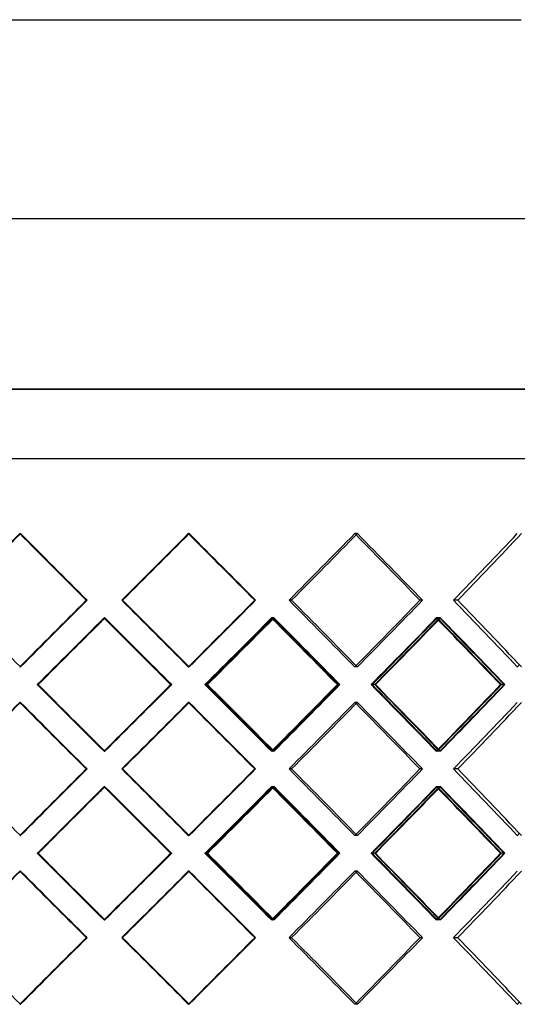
# Model space of a CAD drawing. Header units: millimetres. Extents: x -380 to 380, y -180 to 181.
# Tile 9 of 15: x -15 to 75, y 1 to 181. Entities that reach past the tile are written whole.
import ezdxf

# ---------------------------------------------------------------- set-up
doc = ezdxf.new("R2010")
doc.units = ezdxf.units.MM
doc.layers.add('HIDDEN', color=7, linetype='Continuous')
doc.layers.add('THICK', color=7, linetype='Continuous')

msp = doc.modelspace()

# ---------------------------------------------------------------- linework, layer by layer
at = {"layer": 'HIDDEN'}
for p, q in [((0, 113.14), (-380, 113.14)), ((380, 113.14), (0, 113.14)), ((-243.75, 100.5), (0, 100.5)), ((0, 100.5), (243.75, 100.5)), ((-15.46, 86.77), (-15.31, 86.77)), ((-15.46, 86.77), (-15.31, 86.77)), ((15.46, 86.77), (15.31, 86.77)), ((15.46, 86.77), (15.31, 86.77)), ((46.14, 86.77), (45.67, 86.77)), ((46.14, 86.77), (45.67, 86.77)), ((-3.32, 74.62), (-3.16, 74.62)), ((-3.32, 74.62), (-3.16, 74.62)), ((3.32, 74.62), (3.16, 74.62)), ((3.32, 74.62), (3.16, 74.62)), ((27.57, 74.62), (27.41, 74.62)), ((34.15, 74.62), (33.68, 74.62)), ((34.15, 74.62), (33.68, 74.62)), ((58.02, 74.62), (57.55, 74.62)), ((64.45, 74.62), (63.67, 74.62)), ((64.45, 74.62), (63.67, 74.62)), ((0.08, 71.39), (-0.08, 71.39)), ((-0.08, 71.39), (0.08, 71.39)), ((30.94, 71.39), (30.47, 71.39)), ((30.78, 71.39), (30.63, 71.39)), ((61.32, 71.39), (60.54, 71.39)), ((61.16, 71.39), (60.69, 71.39)), ((-15.46, 62.46), (-15.31, 62.46)), ((-15.46, 62.46), (-15.31, 62.46)), ((15.46, 62.46), (15.31, 62.46)), ((15.46, 62.46), (15.31, 62.46)), ((46.14, 62.46), (45.67, 62.46)), ((46.14, 62.46), (45.67, 62.46)), ((-12.12, 59.23), (-12.27, 59.23)), ((12.24, 59.23), (12.08, 59.23)), ((12.12, 59.23), (12.27, 59.23)), ((18.69, 59.23), (18.33, 59.23)), ((18.69, 59.23), (18.53, 59.23)), ((42.96, 59.23), (42.5, 59.23)), ((49.31, 59.23), (48.65, 59.23)), ((49.31, 59.23), (48.84, 59.23)), ((73.02, 59.23), (72.24, 59.23)), ((-15.46, 56), (-15.31, 56)), ((-15.46, 56), (-15.31, 56)), ((15.46, 56), (15.31, 56)), ((15.46, 56), (15.31, 56)), ((46.14, 56), (45.67, 56)), ((46.14, 56), (45.67, 56)), ((0.08, 47.08), (-0.08, 47.08)), ((-0.08, 47.08), (0.08, 47.08)), ((30.94, 47.08), (30.47, 47.08)), ((30.78, 47.08), (30.63, 47.08)), ((61.32, 47.08), (60.54, 47.08)), ((61.16, 47.08), (60.69, 47.08)), ((-3.32, 43.85), (-3.16, 43.85)), ((-3.32, 43.85), (-3.16, 43.85)), ((3.32, 43.85), (3.16, 43.85)), ((3.32, 43.85), (3.16, 43.85)), ((27.57, 43.85), (27.41, 43.85)), ((34.15, 43.85), (33.68, 43.85)), ((34.15, 43.85), (33.68, 43.85)), ((58.02, 43.85), (57.55, 43.85)), ((64.45, 43.85), (63.67, 43.85)), ((64.45, 43.85), (63.67, 43.85)), ((0.08, 40.62), (-0.08, 40.62)), ((-0.08, 40.62), (0.08, 40.62)), ((30.94, 40.62), (30.47, 40.62)), ((30.78, 40.62), (30.63, 40.62)), ((61.32, 40.62), (60.54, 40.62)), ((61.16, 40.62), (60.69, 40.62)), ((-15.46, 31.7), (-15.31, 31.7)), ((-15.46, 31.7), (-15.31, 31.7)), ((15.46, 31.7), (15.31, 31.7)), ((15.46, 31.7), (15.31, 31.7)), ((46.14, 31.7), (45.67, 31.7)), ((46.14, 31.7), (45.67, 31.7)), ((-12.12, 28.47), (-12.27, 28.47)), ((12.24, 28.47), (12.08, 28.47)), ((12.12, 28.47), (12.27, 28.47)), ((18.69, 28.47), (18.33, 28.47)), ((18.69, 28.47), (18.53, 28.47)), ((42.96, 28.47), (42.5, 28.47)), ((49.31, 28.47), (48.65, 28.47)), ((49.31, 28.47), (48.84, 28.47)), ((73.02, 28.47), (72.24, 28.47)), ((-15.46, 25.24), (-15.31, 25.24)), ((-15.46, 25.24), (-15.31, 25.24)), ((15.46, 25.24), (15.31, 25.24)), ((15.46, 25.24), (15.31, 25.24)), ((46.14, 25.24), (45.67, 25.24)), ((46.14, 25.24), (45.67, 25.24)), ((0.08, 16.31), (-0.08, 16.31)), ((-0.08, 16.31), (0.08, 16.31)), ((30.94, 16.31), (30.47, 16.31)), ((30.78, 16.31), (30.63, 16.31)), ((61.32, 16.31), (60.54, 16.31)), ((61.16, 16.31), (60.69, 16.31)), ((-3.32, 13.08), (-3.16, 13.08)), ((-3.32, 13.08), (-3.16, 13.08)), ((3.32, 13.08), (3.16, 13.08)), ((3.32, 13.08), (3.16, 13.08)), ((27.57, 13.08), (27.41, 13.08)), ((34.15, 13.08), (33.68, 13.08)), ((34.15, 13.08), (33.68, 13.08)), ((58.02, 13.08), (57.55, 13.08)), ((64.45, 13.08), (63.67, 13.08)), ((64.45, 13.08), (63.67, 13.08)), ((-15.46, 0.93), (-15.31, 0.93)), ((-15.46, 0.93), (-15.31, 0.93)), ((15.46, 0.93), (15.31, 0.93)), ((15.46, 0.93), (15.31, 0.93)), ((46.14, 0.93), (45.67, 0.93)), ((46.14, 0.93), (45.67, 0.93))]:
    msp.add_line(p, q, dxfattribs=at)
for centre, major_axis, ratio, start_param, end_param in [((0, 86.77), (243.63, 243.63), 0.031426, 1.602212, 1.602535), ((0, 86.77), (243.63, -243.63), 0.031426, -1.602212, -1.552336), ((0, 86.77), (-243.63, 243.63), 0.031426, 1.53938, 1.589256), ((0, 86.77), (243.63, 243.63), 0.031426, -1.589256, -1.53938), ((0, 86.77), (-243.63, -243.63), 0.031426, 1.552336, 1.602212), ((0, 86.77), (-243.63, 243.63), 0.031426, -1.602535, -1.602212), ((0, 86.77), (246.13, -246.13), 0.031426, 1.490011, 1.53938), ((0, 86.77), (242.67, 242.67), 0.094528, -1.526424, -1.476549), ((0, 86.77), (-242.67, -242.67), 0.094528, 1.615168, 1.665044), ((0, 86.77), (-242.67, 242.67), 0.094528, -1.666022, -1.665044), ((0, 86.77), (245.16, -245.16), 0.094528, 1.427179, 1.476549), ((0, 86.77), (240.75, 240.75), 0.158384, -1.463593, -1.413717), ((0, 86.77), (-240.75, -240.75), 0.158384, 1.678, 1.727876), ((0, 62.46), (243.63, 243.63), 0.031426, 1.552336, 1.602212), ((0, 62.46), (-243.63, -243.63), 0.031426, -1.589256, -1.53938), ((0, 62.46), (243.63, -243.63), 0.031426, 1.53938, 1.589256), ((0, 62.46), (-243.63, 243.63), 0.031426, -1.602212, -1.552336), ((0, 62.46), (246.13, 246.13), 0.031426, -1.53938, -1.490011), ((0, 62.46), (242.67, -242.67), 0.094528, 1.476549, 1.526424), ((0, 62.46), (-242.67, 242.67), 0.094528, -1.665044, -1.615168), ((0, 62.46), (245.16, 245.16), 0.094528, -1.476549, -1.427179), ((0, 62.46), (240.75, -240.75), 0.158384, 1.413717, 1.463593), ((0, 62.46), (-240.75, 240.75), 0.158384, -1.727876, -1.678), ((0, 86.77), (243.63, 243.63), 0.031426, -1.652588, -1.602533), ((0, 56), (243.63, -243.63), 0.031426, 1.602212, 1.602533), ((0, 86.77), (246.13, 246.13), 0.031426, -1.602212, -1.601891), ((0, 56), (243.63, 243.63), 0.031426, 1.539059, 1.53938), ((0, 56), (243.63, -243.63), 0.031426, 1.595491, 1.602212), ((0, 56), (246.13, -246.13), 0.031426, 1.552502, 1.601891), ((0, 86.77), (243.63, -243.63), 0.031426, -1.539059, -1.489004), ((0, 86.77), (242.67, 242.67), 0.094528, -1.589756, -1.539702), ((0, 56), (-243.63, -243.63), 0.031426, 1.615469, 1.665365), ((0, 56), (242.67, -242.67), 0.094528, 1.539055, 1.539702), ((0, 86.77), (-243.63, 243.63), 0.031426, -1.665691, -1.665365), ((0, 86.77), (245.16, 245.16), 0.094528, -1.54002, -1.53906), ((0, 56), (245.16, -245.16), 0.094528, 1.48967, 1.53906), ((0, 86.77), (240.75, 240.75), 0.158384, -1.526925, -1.47687), ((0, 56), (-242.67, -242.67), 0.094528, 1.6783, 1.728197), ((0, 56), (240.75, -240.75), 0.158384, 1.475555, 1.47687), ((0, 86.77), (-242.67, 242.67), 0.094528, -1.729191, -1.728197), ((0, 86.77), (243.22, 243.22), 0.158384, -1.477851, -1.476228), ((0, 56), (243.22, -243.22), 0.158384, 1.426838, 1.476228), ((0, 86.77), (246.13, 246.13), 0.031426, -1.651434, -1.608865), ((0, 62.46), (-240.75, -240.75), 0.158384, 1.727876, 1.729542), ((0, 62.46), (243.63, -243.63), 0.031426, -1.602535, -1.602212), ((0, 62.46), (-243.63, -243.63), 0.031426, 1.602212, 1.602535), ((0, 62.46), (-242.67, -242.67), 0.094528, 1.665044, 1.666022), ((0, 31.7), (243.63, -243.63), 0.031426, 1.602533, 1.652588), ((0, 31.7), (246.13, -246.13), 0.031426, 1.608865, 1.651434), ((0, 62.46), (246.13, 246.13), 0.031426, -1.601891, -1.552502), ((0, 31.7), (243.63, 243.63), 0.031426, 1.489004, 1.539059), ((0, 31.7), (242.67, -242.67), 0.094528, 1.539702, 1.589756), ((0, 62.46), (-243.63, 243.63), 0.031426, -1.665365, -1.615469), ((0, 62.46), (245.16, 245.16), 0.094528, -1.53906, -1.48967), ((0, 31.7), (240.75, -240.75), 0.158384, 1.47687, 1.526925), ((0, 62.46), (-242.67, 242.67), 0.094528, -1.728197, -1.6783), ((0, 62.46), (243.22, 243.22), 0.158384, -1.476228, -1.426838), ((0, 56), (243.63, 243.63), 0.031426, 1.602212, 1.602535), ((0, 56), (243.63, -243.63), 0.031426, -1.602212, -1.552336), ((0, 56), (-243.63, 243.63), 0.031426, 1.53938, 1.589256), ((0, 56), (243.63, 243.63), 0.031426, -1.589256, -1.53938), ((0, 56), (-243.63, -243.63), 0.031426, 1.552336, 1.602212), ((0, 56), (-243.63, 243.63), 0.031426, -1.602535, -1.602212), ((0, 56), (246.13, -246.13), 0.031426, 1.490011, 1.53938), ((0, 56), (242.67, 242.67), 0.094528, -1.526424, -1.476549), ((0, 56), (-242.67, -242.67), 0.094528, 1.615168, 1.665044), ((0, 56), (-242.67, 242.67), 0.094528, -1.666022, -1.665044), ((0, 56), (245.16, -245.16), 0.094528, 1.427179, 1.476549), ((0, 56), (240.75, 240.75), 0.158384, -1.463593, -1.413717), ((0, 56), (-240.75, -240.75), 0.158384, 1.678, 1.727876), ((0, 62.46), (243.63, 243.63), 0.031426, -1.602212, -1.595491), ((0, 62.46), (243.63, 243.63), 0.031426, -1.602533, -1.602212), ((0, 31.7), (246.13, -246.13), 0.031426, 1.601891, 1.602212), ((0, 62.46), (243.63, -243.63), 0.031426, -1.53938, -1.539059), ((0, 62.46), (242.67, 242.67), 0.094528, -1.539702, -1.539055), ((0, 31.7), (-243.63, -243.63), 0.031426, 1.665365, 1.665691), ((0, 31.7), (245.16, -245.16), 0.094528, 1.53906, 1.54002), ((0, 62.46), (240.75, 240.75), 0.158384, -1.47687, -1.475555), ((0, 31.7), (-242.67, -242.67), 0.094528, 1.728197, 1.729191), ((0, 31.7), (243.22, -243.22), 0.158384, 1.476228, 1.477851), ((0, 31.7), (243.63, 243.63), 0.031426, 1.552336, 1.602212), ((0, 31.7), (-243.63, -243.63), 0.031426, -1.589256, -1.53938), ((0, 31.7), (243.63, -243.63), 0.031426, 1.53938, 1.589256), ((0, 31.7), (-243.63, 243.63), 0.031426, -1.602212, -1.552336), ((0, 31.7), (246.13, 246.13), 0.031426, -1.53938, -1.490011), ((0, 31.7), (242.67, -242.67), 0.094528, 1.476549, 1.526424), ((0, 31.7), (-242.67, 242.67), 0.094528, -1.665044, -1.615168), ((0, 31.7), (245.16, 245.16), 0.094528, -1.476549, -1.427179), ((0, 31.7), (240.75, -240.75), 0.158384, 1.413717, 1.463593), ((0, 31.7), (-240.75, 240.75), 0.158384, -1.727876, -1.678), ((0, 56), (243.63, 243.63), 0.031426, -1.652588, -1.602533), ((0, 25.24), (243.63, -243.63), 0.031426, 1.602212, 1.602533), ((0, 56), (246.13, 246.13), 0.031426, -1.602212, -1.601891), ((0, 25.24), (243.63, 243.63), 0.031426, 1.539059, 1.53938), ((0, 25.24), (243.63, -243.63), 0.031426, 1.595491, 1.602212), ((0, 25.24), (246.13, -246.13), 0.031426, 1.552502, 1.601891), ((0, 56), (243.63, -243.63), 0.031426, -1.539059, -1.489004), ((0, 56), (242.67, 242.67), 0.094528, -1.589756, -1.539702), ((0, 25.24), (-243.63, -243.63), 0.031426, 1.615469, 1.665365), ((0, 25.24), (242.67, -242.67), 0.094528, 1.539055, 1.539702), ((0, 56), (-243.63, 243.63), 0.031426, -1.665691, -1.665365), ((0, 56), (245.16, 245.16), 0.094528, -1.54002, -1.53906), ((0, 25.24), (245.16, -245.16), 0.094528, 1.48967, 1.53906), ((0, 56), (240.75, 240.75), 0.158384, -1.526925, -1.47687), ((0, 25.24), (-242.67, -242.67), 0.094528, 1.6783, 1.728197), ((0, 25.24), (240.75, -240.75), 0.158384, 1.475555, 1.47687), ((0, 56), (-242.67, 242.67), 0.094528, -1.729191, -1.728197), ((0, 56), (243.22, 243.22), 0.158384, -1.477851, -1.476228), ((0, 25.24), (243.22, -243.22), 0.158384, 1.426838, 1.476228), ((0, 56), (246.13, 246.13), 0.031426, -1.651434, -1.608865), ((0, 31.7), (243.63, -243.63), 0.031426, -1.602535, -1.602212), ((0, 31.7), (-243.63, -243.63), 0.031426, 1.602212, 1.602535), ((0, 31.7), (-242.67, -242.67), 0.094528, 1.665044, 1.666022), ((0, 31.7), (-240.75, -240.75), 0.158384, 1.727876, 1.729542), ((0, 0.93), (243.63, -243.63), 0.031426, 1.602533, 1.652588), ((0, 0.93), (246.13, -246.13), 0.031426, 1.608865, 1.651434), ((0, 31.7), (246.13, 246.13), 0.031426, -1.601891, -1.552502), ((0, 0.93), (243.63, 243.63), 0.031426, 1.489004, 1.539059), ((0, 0.93), (242.67, -242.67), 0.094528, 1.539702, 1.589756), ((0, 31.7), (-243.63, 243.63), 0.031426, -1.665365, -1.615469), ((0, 31.7), (245.16, 245.16), 0.094528, -1.53906, -1.48967), ((0, 0.93), (240.75, -240.75), 0.158384, 1.47687, 1.526925), ((0, 31.7), (-242.67, 242.67), 0.094528, -1.728197, -1.6783), ((0, 31.7), (243.22, 243.22), 0.158384, -1.476228, -1.426838), ((0, 25.24), (243.63, 243.63), 0.031426, 1.602212, 1.602535), ((0, 25.24), (243.63, -243.63), 0.031426, -1.602212, -1.552336), ((0, 25.24), (-243.63, 243.63), 0.031426, 1.53938, 1.589256), ((0, 25.24), (243.63, 243.63), 0.031426, -1.589256, -1.53938), ((0, 25.24), (-243.63, -243.63), 0.031426, 1.552336, 1.602212), ((0, 25.24), (-243.63, 243.63), 0.031426, -1.602535, -1.602212), ((0, 25.24), (246.13, -246.13), 0.031426, 1.490011, 1.53938), ((0, 25.24), (242.67, 242.67), 0.094528, -1.526424, -1.476549), ((0, 25.24), (-242.67, -242.67), 0.094528, 1.615168, 1.665044), ((0, 25.24), (-242.67, 242.67), 0.094528, -1.666022, -1.665044), ((0, 25.24), (245.16, -245.16), 0.094528, 1.427179, 1.476549), ((0, 25.24), (240.75, 240.75), 0.158384, -1.463593, -1.413717), ((0, 25.24), (-240.75, -240.75), 0.158384, 1.678, 1.727876), ((0, 31.7), (243.63, 243.63), 0.031426, -1.602212, -1.595491), ((0, 31.7), (243.63, 243.63), 0.031426, -1.602533, -1.602212), ((0, 0.93), (246.13, -246.13), 0.031426, 1.601891, 1.602212), ((0, 31.7), (243.63, -243.63), 0.031426, -1.53938, -1.539059), ((0, 31.7), (242.67, 242.67), 0.094528, -1.539702, -1.539055), ((0, 0.93), (-243.63, -243.63), 0.031426, 1.665365, 1.665691), ((0, 0.93), (245.16, -245.16), 0.094528, 1.53906, 1.54002), ((0, 31.7), (240.75, 240.75), 0.158384, -1.47687, -1.475555), ((0, 0.93), (-242.67, -242.67), 0.094528, 1.728197, 1.729191), ((0, 0.93), (243.22, -243.22), 0.158384, 1.476228, 1.477851), ((0, 0.93), (243.63, 243.63), 0.031426, 1.552336, 1.602212), ((0, 0.93), (-243.63, -243.63), 0.031426, -1.589256, -1.53938), ((0, 0.93), (243.63, -243.63), 0.031426, 1.53938, 1.589256), ((0, 0.93), (-243.63, 243.63), 0.031426, -1.602212, -1.552336), ((0, 0.93), (246.13, 246.13), 0.031426, -1.53938, -1.490011), ((0, 0.93), (242.67, -242.67), 0.094528, 1.476549, 1.526424), ((0, 0.93), (-242.67, 242.67), 0.094528, -1.665044, -1.615168), ((0, 0.93), (245.16, 245.16), 0.094528, -1.476549, -1.427179), ((0, 0.93), (240.75, -240.75), 0.158384, 1.413717, 1.463593), ((0, 0.93), (-240.75, 240.75), 0.158384, -1.727876, -1.678), ((0, 0.93), (243.63, -243.63), 0.031426, -1.602535, -1.602212), ((0, 0.93), (-243.63, -243.63), 0.031426, 1.602212, 1.602535), ((0, 0.93), (-242.67, -242.67), 0.094528, 1.665044, 1.666022), ((0, 0.93), (-240.75, -240.75), 0.158384, 1.727876, 1.729542)]:
    msp.add_ellipse(centre, major_axis=major_axis, ratio=ratio, start_param=start_param, end_param=end_param, dxfattribs=at)
at = {"layer": 'THICK'}
for p, q in [((-76, 180.5), (0, 180.5)), ((0, 180.5), (76, 180.5)), ((-348.9, 144.24), (0, 144.24)), ((0, 144.24), (348.9, 144.24)), ((-380, 113.14), (0, 113.14)), ((0, 113.14), (380, 113.14)), ((-380, 100.5), (0, 100.5)), ((0, 100.5), (380, 100.5)), ((27.57, 74.62), (27.41, 74.62)), ((58.02, 74.62), (57.55, 74.62)), ((-12.24, 59.23), (-12.08, 59.23)), ((18.81, 59.23), (18.69, 59.23)), ((42.85, 59.23), (42.69, 59.23)), ((49.43, 59.23), (49.31, 59.23)), ((72.9, 59.23), (72.43, 59.23)), ((27.57, 43.85), (27.41, 43.85)), ((58.02, 43.85), (57.55, 43.85)), ((-12.24, 28.47), (-12.08, 28.47)), ((18.81, 28.47), (18.69, 28.47)), ((42.85, 28.47), (42.69, 28.47)), ((49.43, 28.47), (49.31, 28.47)), ((72.9, 28.47), (72.43, 28.47)), ((27.57, 13.08), (27.41, 13.08)), ((58.02, 13.08), (57.55, 13.08))]:
    msp.add_line(p, q, dxfattribs=at)
for centre, major_axis, ratio, start_param, end_param in [((0, 86.77), (246.13, 246.13), 0.031426, 1.602212, 1.651581), ((0, 86.77), (243.63, 243.63), 0.031426, 1.602535, 1.652088), ((0, 86.77), (246.13, -246.13), 0.031426, -1.602212, -1.552843), ((0, 86.77), (-246.13, -246.13), 0.031426, 1.552843, 1.602212), ((0, 86.77), (-243.63, 243.63), 0.031426, -1.652088, -1.602535), ((0, 86.77), (-246.13, 246.13), 0.031426, -1.651581, -1.602212), ((0, 86.77), (-245.16, -245.16), 0.094528, 1.615675, 1.665044), ((0, 86.77), (-242.67, 242.67), 0.094528, -1.71492, -1.666022), ((0, 86.77), (-245.16, 245.16), 0.094528, -1.714413, -1.665044), ((0, 86.77), (-243.22, -243.22), 0.158384, 1.678507, 1.727876), ((0, 62.46), (243.63, -243.63), 0.031426, -1.652088, -1.602535), ((0, 62.46), (246.13, 246.13), 0.031426, 1.552843, 1.602212), ((0, 62.46), (-246.13, 246.13), 0.031426, -1.602212, -1.552843), ((0, 62.46), (-243.63, -243.63), 0.031426, 1.602535, 1.652088), ((0, 62.46), (-246.13, -246.13), 0.031426, 1.602212, 1.651581), ((0, 62.46), (-245.16, 245.16), 0.094528, -1.665044, -1.615675), ((0, 62.46), (-242.67, -242.67), 0.094528, 1.666022, 1.71492), ((0, 62.46), (-245.16, -245.16), 0.094528, 1.665044, 1.714413), ((0, 62.46), (-243.22, 243.22), 0.158384, -1.727876, -1.678507), ((0, 56), (246.13, 246.13), 0.031426, 1.539701, 1.58909), ((0, 56), (243.63, 243.63), 0.031426, 1.53938, 1.588956), ((0, 86.77), (246.13, 246.13), 0.031426, -1.608865, -1.602212), ((0, 86.77), (246.13, -246.13), 0.031426, -1.539701, -1.53938), ((0, 86.77), (246.13, -246.13), 0.031426, -1.53938, -1.490159), ((0, 56), (-246.13, -246.13), 0.031426, 1.615334, 1.664723), ((0, 86.77), (245.16, 245.16), 0.094528, -1.588602, -1.54002), ((0, 56), (242.67, -242.67), 0.094528, 1.489805, 1.539055), ((0, 86.77), (-243.63, 243.63), 0.031426, -1.71542, -1.665691), ((0, 86.77), (-246.13, 246.13), 0.031426, -1.714266, -1.664723), ((0, 56), (-245.16, -245.16), 0.094528, 1.678166, 1.727555), ((0, 86.77), (243.22, 243.22), 0.158384, -1.52577, -1.477851), ((0, 56), (240.75, -240.75), 0.158384, 1.426973, 1.475555), ((0, 86.77), (-242.67, 242.67), 0.094528, -1.778252, -1.729191), ((0, 86.77), (-245.16, 245.16), 0.094528, -1.777098, -1.727555), ((0, 56), (243.63, -243.63), 0.031426, 1.552637, 1.595491), ((0, 62.46), (246.13, -246.13), 0.031426, -1.58909, -1.539701), ((0, 62.46), (243.63, -243.63), 0.031426, -1.588956, -1.53938), ((0, 31.7), (246.13, 246.13), 0.031426, 1.490159, 1.53938), ((0, 62.46), (243.63, 243.63), 0.031426, -1.595491, -1.552637), ((0, 62.46), (-246.13, 246.13), 0.031426, -1.664723, -1.615334), ((0, 31.7), (245.16, -245.16), 0.094528, 1.54002, 1.588602), ((0, 62.46), (242.67, 242.67), 0.094528, -1.539055, -1.489805), ((0, 31.7), (-243.63, -243.63), 0.031426, 1.665691, 1.71542), ((0, 31.7), (-246.13, -246.13), 0.031426, 1.664723, 1.714266), ((0, 62.46), (-245.16, 245.16), 0.094528, -1.727555, -1.678166), ((0, 31.7), (243.22, -243.22), 0.158384, 1.477851, 1.52577), ((0, 62.46), (240.75, 240.75), 0.158384, -1.475555, -1.426973), ((0, 31.7), (-242.67, -242.67), 0.094528, 1.729191, 1.778252), ((0, 31.7), (-245.16, -245.16), 0.094528, 1.727555, 1.777098), ((0, 56), (246.13, 246.13), 0.031426, 1.602212, 1.651581), ((0, 56), (243.63, 243.63), 0.031426, 1.602535, 1.652088), ((0, 56), (246.13, -246.13), 0.031426, -1.602212, -1.552843), ((0, 56), (-246.13, -246.13), 0.031426, 1.552843, 1.602212), ((0, 56), (-243.63, 243.63), 0.031426, -1.652088, -1.602535), ((0, 56), (-246.13, 246.13), 0.031426, -1.651581, -1.602212), ((0, 56), (-245.16, -245.16), 0.094528, 1.615675, 1.665044), ((0, 56), (-242.67, 242.67), 0.094528, -1.71492, -1.666022), ((0, 56), (-245.16, 245.16), 0.094528, -1.714413, -1.665044), ((0, 56), (-243.22, -243.22), 0.158384, 1.678507, 1.727876), ((0, 31.7), (246.13, -246.13), 0.031426, 1.602212, 1.608865), ((0, 31.7), (246.13, 246.13), 0.031426, 1.53938, 1.539701), ((0, 31.7), (243.63, -243.63), 0.031426, -1.652088, -1.602535), ((0, 31.7), (246.13, 246.13), 0.031426, 1.552843, 1.602212), ((0, 31.7), (-246.13, 246.13), 0.031426, -1.602212, -1.552843), ((0, 31.7), (-243.63, -243.63), 0.031426, 1.602535, 1.652088), ((0, 31.7), (-246.13, -246.13), 0.031426, 1.602212, 1.651581), ((0, 31.7), (-245.16, 245.16), 0.094528, -1.665044, -1.615675), ((0, 31.7), (-242.67, -242.67), 0.094528, 1.666022, 1.71492), ((0, 31.7), (-245.16, -245.16), 0.094528, 1.665044, 1.714413), ((0, 31.7), (-243.22, 243.22), 0.158384, -1.727876, -1.678507), ((0, 25.24), (246.13, 246.13), 0.031426, 1.539701, 1.58909), ((0, 25.24), (243.63, 243.63), 0.031426, 1.53938, 1.588956), ((0, 56), (246.13, 246.13), 0.031426, -1.608865, -1.602212), ((0, 56), (246.13, -246.13), 0.031426, -1.539701, -1.53938), ((0, 56), (246.13, -246.13), 0.031426, -1.53938, -1.490159), ((0, 25.24), (-246.13, -246.13), 0.031426, 1.615334, 1.664723), ((0, 56), (245.16, 245.16), 0.094528, -1.588602, -1.54002), ((0, 25.24), (242.67, -242.67), 0.094528, 1.489805, 1.539055), ((0, 56), (-243.63, 243.63), 0.031426, -1.71542, -1.665691), ((0, 56), (-246.13, 246.13), 0.031426, -1.714266, -1.664723), ((0, 25.24), (-245.16, -245.16), 0.094528, 1.678166, 1.727555), ((0, 56), (243.22, 243.22), 0.158384, -1.52577, -1.477851), ((0, 25.24), (240.75, -240.75), 0.158384, 1.426973, 1.475555), ((0, 56), (-242.67, 242.67), 0.094528, -1.778252, -1.729191), ((0, 56), (-245.16, 245.16), 0.094528, -1.777098, -1.727555), ((0, 25.24), (243.63, -243.63), 0.031426, 1.552637, 1.595491), ((0, 31.7), (246.13, -246.13), 0.031426, -1.58909, -1.539701), ((0, 31.7), (243.63, -243.63), 0.031426, -1.588956, -1.53938), ((0, 0.93), (246.13, 246.13), 0.031426, 1.490159, 1.53938), ((0, 31.7), (243.63, 243.63), 0.031426, -1.595491, -1.552637), ((0, 31.7), (-246.13, 246.13), 0.031426, -1.664723, -1.615334), ((0, 0.93), (245.16, -245.16), 0.094528, 1.54002, 1.588602), ((0, 31.7), (242.67, 242.67), 0.094528, -1.539055, -1.489805), ((0, 0.93), (-243.63, -243.63), 0.031426, 1.665691, 1.71542), ((0, 0.93), (-246.13, -246.13), 0.031426, 1.664723, 1.714266), ((0, 31.7), (-245.16, 245.16), 0.094528, -1.727555, -1.678166), ((0, 0.93), (243.22, -243.22), 0.158384, 1.477851, 1.52577), ((0, 31.7), (240.75, 240.75), 0.158384, -1.475555, -1.426973), ((0, 0.93), (-242.67, -242.67), 0.094528, 1.729191, 1.778252), ((0, 0.93), (-245.16, -245.16), 0.094528, 1.727555, 1.777098), ((0, 25.24), (246.13, 246.13), 0.031426, 1.602212, 1.651581), ((0, 25.24), (243.63, 243.63), 0.031426, 1.602535, 1.652088), ((0, 25.24), (246.13, -246.13), 0.031426, -1.602212, -1.552843), ((0, 25.24), (-246.13, -246.13), 0.031426, 1.552843, 1.602212), ((0, 25.24), (-243.63, 243.63), 0.031426, -1.652088, -1.602535), ((0, 25.24), (-246.13, 246.13), 0.031426, -1.651581, -1.602212), ((0, 25.24), (-245.16, -245.16), 0.094528, 1.615675, 1.665044), ((0, 25.24), (-245.16, 245.16), 0.094528, -1.714413, -1.665044), ((0, 25.24), (-243.22, -243.22), 0.158384, 1.678507, 1.727876), ((0, 25.24), (-242.67, 242.67), 0.094528, -1.71492, -1.666022), ((0, 0.93), (246.13, -246.13), 0.031426, 1.602212, 1.608865), ((0, 0.93), (246.13, 246.13), 0.031426, 1.53938, 1.539701), ((0, 0.93), (243.63, -243.63), 0.031426, -1.652088, -1.602535), ((0, 0.93), (246.13, 246.13), 0.031426, 1.552843, 1.602212), ((0, 0.93), (-246.13, 246.13), 0.031426, -1.602212, -1.552843), ((0, 0.93), (-243.63, -243.63), 0.031426, 1.602535, 1.652088), ((0, 0.93), (-246.13, -246.13), 0.031426, 1.602212, 1.651581), ((0, 0.93), (-245.16, 245.16), 0.094528, -1.665044, -1.615675), ((0, 0.93), (-242.67, -242.67), 0.094528, 1.666022, 1.71492), ((0, 0.93), (-245.16, -245.16), 0.094528, 1.665044, 1.714413), ((0, 0.93), (-243.22, 243.22), 0.158384, -1.727876, -1.678507)]:
    msp.add_ellipse(centre, major_axis=major_axis, ratio=ratio, start_param=start_param, end_param=end_param, dxfattribs=at)

doc.saveas('drawing.dxf')
